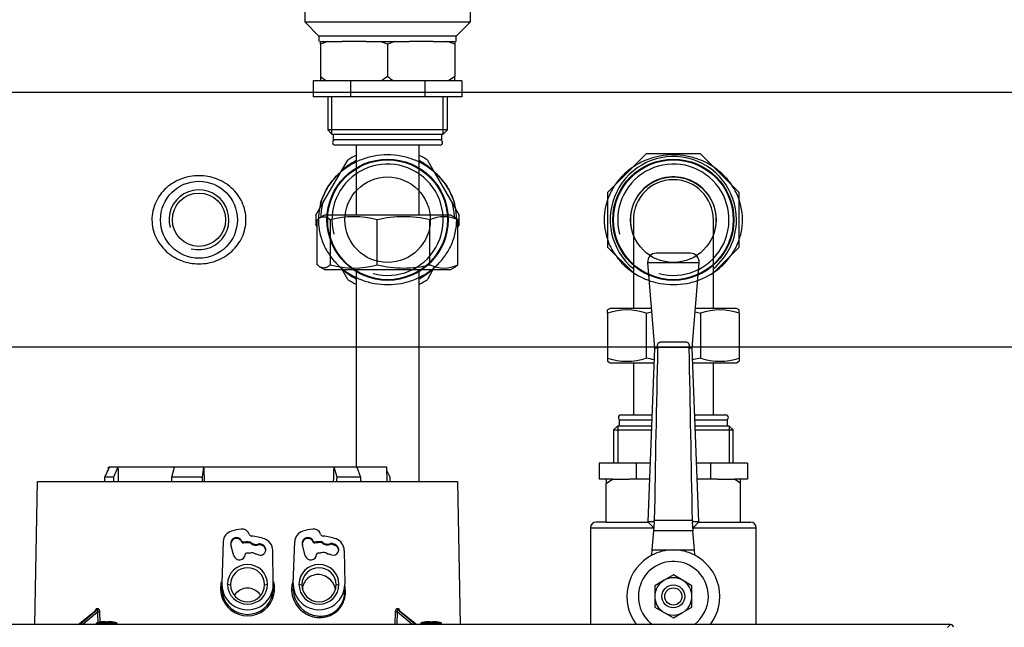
# Model space of a CAD drawing. Header units: millimetres. Extents: x 490 to 1310, y 147 to 543.
# Tile 19 of 30: x 915 to 984, y 317 to 360. Entities that reach past the tile are written whole.
import ezdxf

# ---------------------------------------------------------------- set-up
doc = ezdxf.new("R2010")
doc.units = ezdxf.units.MM
doc.layers.add('FactualArea', color=7, linetype='Continuous')
doc.styles.add('SEACAD_Arial', font='arial.ttf')
doc.dimstyles.new('Copie de ISO-25', dxfattribs={"dimtxt": 8, "dimasz": 2.5, "dimexe": 1.25, "dimexo": 0.625, "dimtad": 1, "dimdec": 0, "dimlfac": 5, "dimtxsty": 'SEACAD_Arial', "dimcen": 2.5, "dimclrd": 134, "dimclrt": 7, "dimadec": 0, "dimazin": 0, "dimtfac": 1, "dimtdec": 0, "dimtmove": 0, "dimatfit": 3, "dimfxl": 1, "dimarcsym": 0})

# ---------------------------------------------------------------- blocks, each defined once
blk = doc.blocks.new('*D38')
at = {"color": 0, "lineweight": -2, "transparency": 16777216}
for p, q in [((860.745, 314.581), (860.745, 534.605)), ((1260.345, 443.258), (1260.345, 534.605))]:
    blk.add_line(p, q, dxfattribs=at)
at = {"color": 134, "lineweight": -2, "transparency": 16777216}
blk.add_line((863.245, 533.355), (1257.845, 533.355), dxfattribs=at)
at = {"color": 134, "transparency": 16777216}
for points in [[(863.245, 533.772), (863.245, 532.939), (860.745, 533.355)], [(1257.845, 533.772), (1257.845, 532.939), (1260.345, 533.355)]]:
    blk.add_solid(points, dxfattribs=at)
at = {"layer": 'Defpoints', "color": 0, "transparency": 16777216}
for p in [(1260.345, 533.355), (1260.345, 442.633), (860.745, 313.956)]:
    blk.add_point(p, dxfattribs=at)
at = {"color": 7, "transparency": 16777216, "insert": (1060.545, 538.065), "char_height": 8, "attachment_point": 5, "style": 'SEACAD_Arial'}
blk.add_mtext('1998', dxfattribs=at)

msp = doc.modelspace()

# ---------------------------------------------------------------- linework, layer by layer
at = {"layer": 'FactualArea', "color": 7, "linetype": 'Continuous'}
for p, q in [((935.345, 368.4), (935.345, 359.779)), ((946.945, 359.779), (946.945, 368.4)), ((935.345, 359.779), (946.945, 359.779)), ((935.345, 359.779), (936.345, 358.779)), ((945.944, 358.779), (946.945, 359.779)), ((945.944, 358.779), (936.345, 358.779)), ((936.345, 358.779), (936.345, 358.4)), ((936.445, 358.211), (936.445, 358.4)), ((936.445, 358.4), (936.955, 358.4)), ((936.955, 358.4), (937.953, 358.4)), ((939.637, 358.4), (937.953, 358.4)), ((939.637, 358.4), (940.634, 358.4)), ((940.634, 358.4), (941.655, 358.4)), ((941.145, 358.211), (940.634, 358.4)), ((941.655, 358.4), (942.653, 358.4)), ((944.337, 358.4), (942.653, 358.4)), ((944.337, 358.4), (945.334, 358.4)), ((945.334, 358.4), (945.845, 358.4)), ((945.845, 358.211), (945.334, 358.4)), ((945.845, 358.4), (945.845, 358.211)), ((945.944, 358.4), (945.944, 358.779)), ((936.445, 358.211), (936.445, 355.958)), ((941.145, 358.211), (941.145, 355.958)), ((945.845, 358.211), (945.845, 355.958)), ((936.445, 355.66), (935.949, 355.66)), ((935.949, 355.66), (935.949, 354.54)), ((936.445, 355.958), (936.445, 355.66)), ((936.876, 355.66), (936.445, 355.66)), ((938.05, 355.66), (936.876, 355.66)), ((938.547, 355.66), (938.05, 355.66)), ((939.539, 355.66), (938.547, 355.66)), ((938.547, 355.66), (938.547, 354.54)), ((940.713, 355.66), (939.539, 355.66)), ((941.145, 355.958), (940.713, 355.66)), ((941.576, 355.66), (940.713, 355.66)), ((942.75, 355.66), (941.576, 355.66)), ((943.743, 355.66), (942.75, 355.66)), ((944.239, 355.66), (943.743, 355.66)), ((943.743, 355.66), (943.743, 354.54)), ((945.413, 355.66), (944.239, 355.66)), ((945.845, 355.958), (945.413, 355.66)), ((945.845, 355.66), (945.413, 355.66)), ((945.845, 355.66), (945.845, 355.958)), ((946.341, 355.66), (945.845, 355.66)), ((946.341, 355.66), (946.341, 354.54)), ((1059.949, 354.83), (883.645, 354.83)), ((938.547, 354.54), (935.949, 354.54)), ((936.954, 354.54), (936.954, 352.22)), ((937.249, 351.924), (937.249, 354.54)), ((943.743, 354.54), (938.547, 354.54)), ((946.341, 354.54), (943.743, 354.54)), ((945.04, 351.924), (945.04, 354.54)), ((945.336, 352.22), (945.336, 354.54)), ((945.336, 352.22), (936.954, 352.22)), ((936.954, 352.22), (937.254, 351.92)), ((945.036, 351.92), (945.336, 352.22)), ((937.254, 351.92), (945.036, 351.92)), ((937.345, 351.92), (937.345, 351.52)), ((944.945, 351.52), (937.345, 351.52)), ((944.945, 351.52), (944.945, 351.92)), ((944.815, 351.16), (937.475, 351.16)), ((938.945, 351.16), (938.945, 346.26)), ((943.345, 346.26), (943.345, 351.16)), ((937.896, 349.313), (938.36, 350.117)), ((943.929, 350.117), (944.393, 349.313)), ((959.239, 350.54), (956.545, 347.845)), ((963.05, 350.54), (959.239, 350.54)), ((965.745, 347.845), (963.05, 350.54)), ((936.599, 347.067), (937.896, 349.313)), ((944.393, 349.313), (945.69, 347.067)), ((956.545, 347.845), (956.545, 344.034)), ((965.745, 344.034), (965.745, 347.845)), ((936.135, 346.263), (936.599, 347.067)), ((945.69, 347.067), (946.154, 346.263)), ((936.219, 342.782), (936.219, 345.937)), ((936.725, 346.26), (936.392, 346.067)), ((945.565, 346.26), (936.725, 346.26)), ((937.147, 342.782), (937.147, 345.937)), ((940.416, 342.782), (940.416, 345.937)), ((944.112, 342.782), (944.112, 345.937)), ((945.898, 346.067), (945.565, 346.26)), ((946.07, 342.782), (946.07, 345.937)), ((958.345, 345.94), (958.345, 339.74)), ((963.945, 339.74), (963.945, 345.94)), ((936.219, 345.471), (936.135, 345.617)), ((946.154, 345.617), (946.07, 345.471)), ((956.545, 344.034), (958.345, 342.234)), ((963.944, 342.234), (965.745, 344.034)), ((962.346, 343.6), (959.944, 343.6)), ((936.395, 342.65), (936.725, 342.46)), ((938.36, 341.763), (937.896, 342.567)), ((944.393, 342.567), (943.929, 341.763)), ((945.565, 342.46), (945.894, 342.65)), ((959.345, 342.952), (962.944, 342.952)), ((959.345, 342.952), (959.827, 336.959)), ((962.462, 336.959), (962.944, 342.952)), ((936.725, 342.46), (945.565, 342.46)), ((938.945, 342.46), (938.945, 328.64)), ((943.345, 327.64), (943.345, 342.46)), ((956.725, 339.74), (956.545, 339.636)), ((959.604, 339.74), (956.725, 339.74)), ((965.565, 339.74), (962.686, 339.74)), ((965.745, 339.636), (965.565, 339.74)), ((956.545, 339.417), (956.545, 339.636)), ((956.545, 339.417), (956.545, 336.262)), ((959.239, 339.417), (959.239, 336.262)), ((963.05, 339.417), (963.05, 336.262)), ((965.745, 339.417), (965.745, 339.636)), ((965.745, 339.417), (965.745, 336.262)), ((883.645, 337.05), (1062.945, 337.05)), ((943.345, 337.05), (956.545, 337.05)), ((959.827, 336.959), (959.36, 324.813)), ((960.04, 336.959), (959.827, 336.959)), ((960.04, 336.959), (960.035, 336.998)), ((962.254, 336.998), (960.035, 336.998)), ((960.377, 337.413), (961.912, 337.413)), ((962.25, 336.959), (962.254, 336.998)), ((962.462, 336.959), (962.25, 336.959)), ((962.929, 324.813), (962.462, 336.959)), ((956.545, 336.262), (956.545, 336.044)), ((956.545, 336.044), (956.725, 335.94)), ((956.725, 335.94), (959.788, 335.94)), ((958.345, 335.94), (958.345, 332.3)), ((962.501, 335.94), (965.565, 335.94)), ((963.945, 332.3), (963.945, 335.94)), ((965.565, 335.94), (965.745, 336.044)), ((965.745, 336.262), (965.745, 336.044)), ((957.475, 332.3), (959.648, 332.3)), ((962.641, 332.3), (964.815, 332.3)), ((957.254, 331.54), (956.954, 331.24)), ((957.249, 331.536), (957.249, 328.92)), ((957.254, 331.54), (959.619, 331.54)), ((957.345, 331.94), (959.634, 331.94)), ((957.345, 331.94), (957.345, 331.54)), ((962.655, 331.94), (964.945, 331.94)), ((962.671, 331.54), (965.036, 331.54)), ((964.945, 331.54), (964.945, 331.94)), ((965.336, 331.24), (965.036, 331.54)), ((965.04, 331.536), (965.04, 328.92)), ((956.954, 331.24), (959.607, 331.24)), ((956.954, 331.24), (956.954, 328.92)), ((962.682, 331.24), (965.336, 331.24)), ((965.336, 328.92), (965.336, 331.24)), ((958.547, 328.92), (955.949, 328.92)), ((955.949, 328.92), (955.949, 327.8)), ((959.518, 328.92), (958.547, 328.92)), ((958.547, 328.92), (958.547, 327.8)), ((963.743, 328.92), (962.771, 328.92)), ((966.341, 328.92), (963.743, 328.92)), ((963.743, 328.92), (963.743, 327.8)), ((966.341, 328.92), (966.341, 327.8)), ((921.367, 327.94), (921.696, 328.64)), ((921.592, 328.64), (921.588, 328.41)), ((921.592, 328.64), (921.696, 328.64)), ((922.279, 328.64), (921.696, 328.64)), ((922.279, 328.64), (921.97, 327.94)), ((926.229, 328.64), (922.279, 328.64)), ((926.057, 327.94), (926.229, 328.64)), ((928.272, 328.64), (926.229, 328.64)), ((928.272, 328.64), (928.165, 327.94)), ((937.398, 328.64), (928.272, 328.64)), ((938.991, 328.64), (937.398, 328.64)), ((937.609, 327.94), (937.398, 328.64)), ((941.098, 328.64), (938.991, 328.64)), ((938.991, 328.64), (939.254, 327.94)), ((941.115, 327.64), (941.098, 328.64)), ((941.327, 327.94), (941.101, 328.413)), ((916.47, 317.64), (916.645, 327.64)), ((916.645, 327.64), (946.045, 327.64)), ((921.97, 327.94), (921.367, 327.94)), ((926.041, 327.64), (926.057, 327.94)), ((928.165, 327.94), (926.057, 327.94)), ((928.165, 327.94), (928.178, 327.64)), ((939.254, 327.94), (937.609, 327.94)), ((946.045, 327.64), (946.219, 317.64)), ((956.445, 327.8), (955.949, 327.8)), ((956.445, 327.8), (956.445, 327.502)), ((956.876, 327.8), (956.445, 327.8)), ((956.445, 327.502), (956.876, 327.8)), ((956.445, 324.799), (956.445, 327.502)), ((956.876, 327.8), (958.05, 327.8)), ((958.547, 327.8), (958.05, 327.8)), ((959.475, 327.8), (958.547, 327.8)), ((963.743, 327.8), (962.814, 327.8)), ((964.239, 327.8), (963.743, 327.8)), ((964.239, 327.8), (965.413, 327.8)), ((965.845, 327.8), (965.413, 327.8)), ((965.845, 327.502), (965.845, 327.8)), ((966.341, 327.8), (965.845, 327.8)), ((965.845, 324.799), (965.845, 327.502)), ((956.445, 324.8), (955.745, 324.8)), ((956.445, 324.799), (956.492, 324.8)), ((956.492, 324.8), (959.373, 324.8)), ((959.802, 324.813), (959.36, 324.813)), ((959.36, 324.813), (959.745, 324.413)), ((959.783, 324.185), (959.835, 324.784)), ((959.802, 324.813), (959.812, 324.934)), ((959.835, 324.784), (959.802, 324.813)), ((959.812, 324.934), (962.477, 324.934)), ((962.488, 324.813), (962.454, 324.784)), ((962.454, 324.784), (962.506, 324.185)), ((962.477, 324.934), (962.488, 324.813)), ((962.929, 324.813), (962.488, 324.813)), ((962.545, 324.413), (962.929, 324.813)), ((962.917, 324.8), (965.797, 324.8)), ((965.797, 324.8), (965.845, 324.799)), ((965.845, 324.8), (966.545, 324.8)), ((955.345, 324.4), (959.802, 324.4)), ((955.345, 324.4), (955.345, 317.64)), ((959.666, 322.85), (959.783, 324.185)), ((959.803, 324.413), (959.745, 324.413)), ((962.506, 324.185), (959.783, 324.185)), ((962.545, 324.413), (962.486, 324.413)), ((962.488, 324.4), (966.945, 324.4)), ((962.623, 322.85), (962.506, 324.185)), ((966.945, 317.64), (966.945, 324.4)), ((929.646, 323.433), (929.546, 320.508)), ((930.389, 322.449), (930.182, 323.215)), ((930.942, 323.4), (930.942, 323.457)), ((931.046, 323.394), (931.046, 323.335)), ((931.511, 323.345), (931.511, 323.404)), ((931.573, 323.319), (931.573, 323.378)), ((932.143, 323.279), (932.143, 323.217)), ((932.21, 323.282), (932.21, 323.22)), ((932.367, 323.23), (932.367, 323.167)), ((934.546, 320.51), (934.649, 323.435)), ((935.389, 322.449), (935.182, 323.215)), ((935.942, 323.402), (935.942, 323.459)), ((936.048, 323.396), (936.048, 323.337)), ((936.523, 323.358), (936.523, 323.416)), ((936.586, 323.333), (936.586, 323.392)), ((937.156, 323.304), (937.156, 323.244)), ((937.223, 323.309), (937.223, 323.248)), ((937.472, 323.228), (937.472, 323.166)), ((933.144, 320.474), (933.109, 322.821)), ((938.109, 322.821), (938.144, 320.474)), ((959.634, 322.477), (959.666, 322.85)), ((959.666, 322.85), (961.145, 322.85)), ((961.145, 322.85), (962.623, 322.85)), ((962.656, 322.477), (962.623, 322.85)), ((929.545, 320.145), (929.545, 320.447)), ((929.945, 320.447), (930.146, 320.419)), ((932.543, 320.419), (932.745, 320.447)), ((933.145, 320.447), (933.145, 320.145)), ((934.545, 320.447), (934.545, 320.116)), ((934.945, 320.447), (935.146, 320.419)), ((937.543, 320.419), (937.745, 320.447)), ((938.145, 319.925), (938.145, 320.447)), ((960.495, 320.726), (959.845, 320.35)), ((961.145, 321.101), (960.495, 320.726)), ((961.795, 320.726), (961.145, 321.101)), ((962.445, 320.35), (961.795, 320.726)), ((959.845, 320.35), (959.845, 319.6)), ((962.445, 319.6), (962.445, 320.35)), ((959.845, 319.6), (959.845, 318.849)), ((962.445, 318.849), (962.445, 319.6)), ((919.496, 317.64), (920.78, 318.658)), ((920.83, 318.658), (919.622, 317.64)), ((920.866, 318.517), (919.824, 317.64)), ((920.78, 318.658), (920.83, 318.658)), ((920.865, 318.742), (920.815, 318.742)), ((920.888, 317.64), (920.866, 318.517)), ((921.025, 317.757), (921.006, 318.521)), ((941.683, 318.521), (941.661, 317.64)), ((941.823, 318.517), (941.801, 317.64)), ((942.865, 317.64), (941.823, 318.517)), ((941.874, 318.742), (941.824, 318.742)), ((943.068, 317.64), (941.859, 318.658)), ((941.859, 318.658), (941.909, 318.658)), ((941.909, 318.658), (943.194, 317.64)), ((959.845, 318.849), (960.495, 318.474)), ((960.495, 318.474), (961.145, 318.099)), ((961.145, 318.099), (961.795, 318.474)), ((961.795, 318.474), (962.445, 318.849)), ((920.753, 317.702), (922.213, 317.702)), ((920.753, 317.702), (920.753, 317.64)), ((922.176, 317.75), (920.79, 317.75)), ((921.08, 317.809), (921.08, 317.81)), ((921.532, 317.809), (921.434, 317.809)), ((921.886, 317.809), (921.886, 317.81)), ((922.213, 317.64), (922.213, 317.702)), ((943.467, 317.702), (944.927, 317.702)), ((943.467, 317.702), (943.467, 317.64)), ((944.89, 317.75), (943.504, 317.75)), ((943.794, 317.809), (943.794, 317.81)), ((944.246, 317.809), (944.148, 317.809)), ((944.6, 317.809), (944.6, 317.81)), ((944.927, 317.64), (944.927, 317.702)), ((980.547, 317.64), (860.943, 317.64)), ((980.332, 317.425), (980.547, 317.64))]:
    msp.add_line(p, q, dxfattribs=at)
for centre, radius in [((941.145, 345.94), 4.24), ((941.145, 345.94), 4.191), ((961.145, 345.94), 4.24), ((961.145, 345.94), 4.191), ((941.145, 345.94), 2.99), ((961.145, 345.94), 2.99), ((927.945, 345.94), 2.69), ((927.945, 345.94), 1.863), ((961.145, 319.6), 0.8), ((961.145, 319.6), 0.6)]:
    msp.add_circle(centre, radius, dxfattribs=at)
for centre, radius, start, end in [((939.709, 350.163), 8.684, 108.48287, 112.07624), ((944.409, 350.163), 8.684, 108.48287, 112.07624), ((940.673, 361.623), 7.069, 233.26849, 237.51983), ((945.373, 361.623), 7.069, 233.26849, 237.51983), ((937.475, 351.34), 0.18, 90, 270), ((944.815, 351.34), 0.18, 270, 90), ((941.145, 345.94), 4.683, 118.01942, 133.92391), ((941.145, 345.94), 5.02, 116.30932, 123.69068), ((941.145, 345.94), 4.683, 46.07609, 61.98058), ((941.145, 345.94), 5.02, 56.30932, 63.69068), ((961.145, 345.94), 4.42, 0, 230.69235), ((941.145, 345.94), 3.895, 255, 195), ((961.145, 345.94), 3.895, 255, 195), ((961.145, 345.94), 3, 0, 201.03947), ((961.145, 345.94), 2.8, 0, 180), ((927.945, 345.94), 2.095, 255, 195), ((941.145, 345.94), 4.683, 166.07609, 177.92142), ((941.145, 345.94), 4.683, 2.07858, 13.92391), ((941.145, 345.94), 5.02, 176.30932, 183.69068), ((938.781, 339.907), 6.248, 74.83299, 105.16701), ((942.264, 338.206), 7.948, 76.5551, 103.4449), ((945.091, 343.838), 2.316, 64.99823, 115.00177), ((941.145, 345.94), 5.02, 356.30932, 3.69068), ((961.145, 345.94), 4.42, 309.30765, 0), ((961.145, 345.94), 3, 338.96053, 0), ((959.944, 343), 0.6, 90, 184.59579), ((962.346, 343), 0.6, 355.40421, 90), ((938.781, 348.813), 6.248, 254.83299, 285.16701), ((942.264, 350.513), 7.948, 256.5551, 283.4449), ((945.091, 344.882), 2.316, 244.99823, 295.00177), ((941.145, 345.94), 4.683, 227.99547, 241.98058), ((941.145, 345.94), 4.683, 298.01942, 312.00453), ((941.145, 345.94), 5.02, 236.30932, 243.69068), ((941.145, 345.94), 5.02, 296.30932, 303.69068), ((957.892, 335.355), 4.279, 71.64905, 108.35095), ((964.397, 335.355), 4.279, 71.64905, 108.35095), ((4321.945, 267.29), 3362.627, 178.812832, 179.017761), ((-2399.656, 267.29), 3362.627, 0.982239, 1.187168), ((957.892, 340.324), 4.279, 251.64905, 288.35095), ((964.397, 340.324), 4.279, 251.64905, 288.35095), ((957.475, 332.12), 0.18, 90, 270), ((964.815, 332.12), 0.18, 270, 90), ((961.617, 321.836), 7.069, 53.26849, 57.51983), ((955.745, 324.4), 0.4, 90, 180), ((966.545, 324.4), 0.4, 0, 90), ((931.641, 324.02), 0.197, 198.72677, 199.82257), ((931.645, 324.024), 0.202, 264.74704, 265.29233), ((931.5, 322.732), 0.101, 266.1788, 275.49533), ((961.145, 319.6), 3.25, 90, 117.70593), ((961.145, 319.6), 3.25, 62.29407, 90), ((961.145, 319.6), 3.25, 117.70593, 217.09059), ((961.145, 319.6), 2.45, 0, 233.1301), ((961.145, 319.6), 3.25, 322.90941, 62.29407), ((931.345, 320.186), 1.888, 166.5121, 181.31909), ((931.31, 320.447), 1.765, 178.04001, 180), ((931.38, 320.447), 1.765, 0, 0.85835), ((931.345, 320.186), 1.888, 358.68091, 13.06505), ((936.31, 320.447), 1.765, 177.98036, 180), ((936.38, 320.447), 1.765, 0, 0.85835), ((961.145, 319.6), 1.3, 120, 180), ((961.145, 319.6), 1.3, 60, 120), ((961.145, 319.6), 1.3, 0, 60), ((929.472, 321.585), 1.442, 269.4104, 272.87888), ((931.345, 320.132), 1.887, 179.67827, 192.31964), ((931.345, 320.146), 1.8, 180.03732, 192.6756), ((931.345, 320.146), 1.8, 192.6756, 347.3244), ((931.345, 320.146), 1.8, 347.3244, 359.96268), ((933.21, 321.217), 1.074, 266.52542, 271.18365), ((931.345, 320.132), 1.887, 347.68037, 0.32173), ((934.458, 321.934), 1.821, 268.92708, 272.72886), ((938.202, 320.872), 0.949, 266.51628, 269.76864), ((931.345, 320.132), 1.887, 192.31964, 347.68037), ((961.145, 319.6), 1.3, 180, 240), ((961.145, 319.6), 1.3, 300, 0), ((961.145, 319.6), 2.45, 306.8699, 0), ((920.704, 318.739), 0.112, 313.00624, 1.67791), ((920.754, 318.739), 0.112, 313.22475, 1.69154), ((920.892, 320.278), 1.761, 269.14369, 273.70711), ((941.807, 320.224), 1.708, 265.82851, 270.53293), ((941.936, 318.739), 0.112, 178.30263, 226.82079), ((941.985, 318.739), 0.111, 178.31531, 227.0404), ((961.145, 319.6), 1.3, 240, 300), ((920.803, 317.702), 0.05, 104.78587, 180), ((921.483, 315.125), 2.714, 98.67522, 104.78587), ((921.483, 315.125), 2.714, 98.6508, 98.67522), ((921.483, 315.125), 2.714, 98.53569, 98.6508), ((921.056, 318.164), 0.355, 273.93434, 278.69778), ((921.083, 317.79), 0.02, 87.369, 98.53569), ((921.252, 317.109), 0.718, 78.52947, 101.47053), ((921.425, 317.94), 0.131, 256.65004, 273.81617), ((921.425, 317.94), 0.131, 260.05701, 273.6223), ((921.483, 315.071), 2.739, 88.97466, 91.02534), ((921.54, 317.94), 0.131, 266.19236, 283.34143), ((921.713, 317.109), 0.718, 78.53054, 101.46946), ((921.91, 318.164), 0.356, 261.30714, 266.06073), ((921.883, 317.79), 0.02, 81.46431, 91.46382), ((921.483, 315.125), 2.714, 81.31123, 81.46431), ((921.483, 315.125), 2.714, 81.28596, 81.31123), ((921.483, 315.125), 2.714, 75.21413, 81.28596), ((922.163, 317.702), 0.05, 0, 75.21413), ((943.517, 317.702), 0.05, 104.78587, 180), ((944.197, 315.125), 2.714, 98.67522, 104.78587), ((944.197, 315.125), 2.714, 98.6508, 98.67522), ((944.197, 315.125), 2.714, 98.53569, 98.6508), ((943.77, 318.164), 0.355, 273.93434, 278.69778), ((943.797, 317.79), 0.02, 87.369, 98.53569), ((943.966, 317.109), 0.718, 78.52947, 101.47053), ((944.139, 317.94), 0.131, 256.65004, 273.81617), ((944.14, 317.94), 0.131, 260.05701, 273.6223), ((944.197, 315.071), 2.739, 88.97466, 91.02534), ((944.255, 317.94), 0.131, 266.19236, 283.34143), ((944.428, 317.109), 0.718, 78.53054, 101.46946), ((944.624, 318.164), 0.356, 261.30714, 266.06073), ((944.597, 317.79), 0.02, 81.46431, 91.46382), ((944.197, 315.125), 2.714, 81.31123, 81.46431), ((944.197, 315.125), 2.714, 81.28596, 81.31123), ((944.197, 315.125), 2.714, 75.21413, 81.28596), ((944.877, 317.702), 0.05, 0, 75.21413)]:
    msp.add_arc(centre, radius, start, end, dxfattribs=at)
for centre, major_axis, ratio, start_param, end_param in [((932.254, 283.104), (-2.736, 201.262), 0.047723, 1.341921, 1.347019), ((934.529, 283.104), (-9.564, 201.263), 0.020837, 1.341579, 1.346677), ((928.861, 283.105), (7.467, 201.261), 0.034894, -1.346374, -1.341276), ((930.445, 323.406), (-0.8, 0), 0.990268, 5.004784, 6.24931), ((931.345, 320.447), (-3.92, 0), 0.990268, 4.825147, 5.004784), ((930.962, 323.793), (0.52, 0), 0.990268, 0.323882, 1.683554), ((931.645, 324.02), (-0.2, 0), 0.990268, 0.342861, 1.478219), ((935.448, 323.407), (-0.8, 0), 0.990268, 5.003753, 6.248279), ((936.345, 320.447), (-3.92, 0), 0.990268, 4.825147, 5.003753), ((935.962, 323.793), (0.52, 0), 0.990268, 0.323882, 1.683554), ((936.645, 324.02), (-0.2, 0), 0.990268, 0.323882, 1.487828), ((930.568, 323.317), (0.4, 0), 0.990268, 0.36133, 3.403392), ((930.568, 323.257), (0, -0.406), 0.985408, 1.932127, 4.712389), ((931.036, 323.492), (-0.1, 0), 0.990268, 0.36133, 1.67088), ((931.036, 323.436), (0, 0.101), 0.985408, 1.932127, 3.241677), ((931.345, 320.447), (-2.99, 0), 0.990268, 4.656775, 4.812473), ((931.345, 320.316), (0, -3.034), 0.985408, 3.085978, 3.241677), ((931.505, 323.305), (0.1, 0), 0.990268, 0.830895, 1.515182), ((931.505, 323.244), (0, 0.101), 0.985408, 5.543284, 6.227571), ((931.937, 323.773), (-0.54, 0), 0.990268, 0.830895, 1.961631), ((931.937, 323.724), (0, 0.548), 0.985408, 2.401692, 3.532428), ((931.345, 320.447), (3.42, 0), 0.990268, 1.213923, 1.487828), ((932.234, 322.867), (-0.39, 0), 0.990268, 1.22173, 4.363323), ((932.181, 323.187), (0.1, 0), 0.990268, 1.277345, 1.961631), ((932.181, 323.123), (0, -0.101), 0.985408, 2.848141, 3.532428), ((931.345, 320.447), (2.99, 0), 0.990268, 1.22173, 1.277345), ((931.345, 320.316), (0, 3.034), 0.985408, 5.934119, 5.989734), ((932.233, 322.808), (0.876, 0), 0.990268, 0.014835, 1.213923), ((935.568, 323.317), (0.4, 0), 0.990268, 0.365425, 3.403392), ((935.568, 323.257), (0, -0.406), 0.985408, 1.936222, 4.712389), ((936.035, 323.494), (-0.1, 0), 0.990268, 0.365425, 1.694135), ((936.035, 323.438), (0, 0.101), 0.985408, 1.936222, 3.264931), ((936.417, 320.447), (-3, 0), 0.990268, 4.676761, 4.835727), ((936.417, 320.316), (0, -3.044), 0.985408, 3.105964, 3.264931), ((936.52, 323.317), (0.1, 0), 0.990268, 0.853227, 1.535168), ((936.52, 323.257), (0, 0.101), 0.985408, 5.565616, 6.247557), ((936.941, 323.795), (-0.54, 0), 0.990268, 0.853227, 1.980707), ((936.941, 323.746), (0, 0.548), 0.985408, 2.424024, 3.551503), ((936.345, 320.447), (3.42, 0), 0.990268, 1.213923, 1.487828), ((937.196, 323.214), (0.1, 0), 0.990268, 1.298766, 1.980707), ((937.196, 323.151), (0, -0.101), 0.985408, 2.869563, 3.551503), ((937.335, 322.867), (-0.39, 0), 0.990268, 1.22173, 4.352944), ((936.417, 320.447), (3, 0), 0.990268, 1.211352, 1.298766), ((936.417, 320.316), (0, 3.044), 0.985408, 5.923741, 6.011155), ((937.233, 322.808), (0.876, 0), 0.990268, 0.014835, 1.213923), ((930.775, 322.552), (0.4, 0), 0.990268, 3.403392, 6.250805), ((931.275, 322.536), (-0.1, 0), 0.990268, 4.745411, 6.250805), ((931.345, 320.447), (2.21, 0), 0.990268, 1.50345, 1.603818), ((931.5, 322.73), (0.1, 0), 0.990268, 4.809237, 4.962372), ((931.649, 322.154), (0.5, 0), 0.990268, 0.971747, 1.82078), ((931.987, 322.645), (-0.1, 0), 0.990268, 0.971747, 1.124882), ((931.987, 322.645), (-0.1, 0), 0.990268, 1.124882, 1.289076), ((931.345, 320.447), (2.21, 0), 0.990268, 1.22173, 1.289076), ((932.234, 322.795), (0, 0.396), 0.985408, 4.712389, 5.934119), ((935.775, 322.552), (0.4, 0), 0.990268, 3.403392, 6.239278), ((936.275, 322.53), (-0.1, 0), 0.990268, 4.79334, 6.239278), ((936.445, 320.447), (2.21, 0), 0.990268, 1.569255, 1.651747), ((936.449, 322.735), (0.1, 0), 0.990268, 4.710848, 4.890696), ((936.449, 322.735), (0.1, 0), 0.990268, 4.890696, 5.058407), ((936.652, 322.176), (0.5, 0), 0.990268, 0.988648, 1.916814), ((936.982, 322.672), (-0.1, 0), 0.990268, 0.988648, 1.156359), ((936.982, 322.672), (-0.1, 0), 0.990268, 1.156359, 1.336207), ((936.445, 320.447), (2.21, 0), 0.990268, 1.22173, 1.336207), ((937.335, 322.795), (0, 0.396), 0.985408, 4.712389, 5.923741), ((931.345, 320.447), (-1.4, 0), 0.990268, 3.141593, 6.283185), ((936.345, 320.447), (-1.4, 0), 0.990268, 3.141593, 6.283185), ((931.345, 320.419), (-1.198, 0), 0.990268, 3.141593, 6.283185), ((936.345, 320.419), (-1.198, 0), 0.990268, 3.141593, 6.283185), ((931.345, 320.447), (-1.8, 0), 0.990268, 0, 3.141593), ((931.345, 320.447), (1.4, 0), 0.990268, 3.141593, 6.283185), ((931.345, 320.419), (1.198, 0), 0.990268, 3.141593, 6.283185), ((936.345, 320.447), (-1.8, 0), 0.990268, 0, 3.141593), ((936.345, 320.447), (1.4, 0), 0.990268, 3.141593, 6.283185), ((936.345, 320.419), (1.198, 0), 0.990268, 3.141593, 6.283185), ((921.083, 317.789), (0.0198, 0.0027), 0.999837, 1.412378, 1.585451), ((921.395, 317.793), (-0.0084, -0.0182), 0.955356, 3.194332, 3.626004), ((921.434, 317.789), (0.0004, -0.02), 0.002418, 3.141842, 3.290547), ((921.531, 317.789), (-0.0004, -0.02), 0.002418, 2.992638, 3.141344), ((921.57, 317.793), (0.0084, -0.0182), 0.955356, 2.657181, 3.127387), ((943.797, 317.789), (0.0198, 0.0027), 0.999837, 1.412378, 1.585451), ((944.11, 317.793), (-0.0084, -0.0182), 0.955356, 3.194332, 3.626004), ((944.148, 317.789), (0.0004, -0.02), 0.002418, 3.141842, 3.290547), ((944.246, 317.789), (-0.0004, -0.02), 0.002418, 2.992638, 3.141344), ((944.284, 317.793), (0.0084, -0.0182), 0.955356, 2.657181, 3.127387), ((944.597, 317.789), (0.0198, -0.0027), 0.999837, 1.556142, 1.705224), ((980.546, 317.442), (-0.14, -0.14), 0.999315, 2.356537, 3.926648)]:
    msp.add_ellipse(centre, major_axis=major_axis, ratio=ratio, start_param=start_param, end_param=end_param, dxfattribs=at)
for points, knots in [([(941.145, 350.474), (941.46, 350.474), (941.769, 350.445), (942.375, 350.334), (942.677, 350.25), (943.25, 350.033), (943.522, 349.9), (944.039, 349.585), (944.285, 349.402), (944.73, 348.999), (944.932, 348.778), (945.296, 348.29), (945.453, 348.027), (945.838, 347.201), (945.982, 346.577), (945.986, 345.646), (945.952, 345.329), (945.819, 344.723), (945.72, 344.429), (945.462, 343.868), (945.307, 343.606), (944.946, 343.118), (944.74, 342.891), (944.072, 342.283), (943.545, 341.961), (942.691, 341.634), (942.391, 341.549), (941.779, 341.435), (941.47, 341.407), (940.85, 341.405), (940.533, 341.433), (939.923, 341.543), (939.626, 341.625), (938.762, 341.951), (938.238, 342.267), (937.562, 342.877), (937.359, 343.099), (936.999, 343.582), (936.839, 343.847), (936.58, 344.403), (936.48, 344.692), (936.343, 345.295), (936.306, 345.612), (936.303, 346.234), (936.336, 346.545), (936.471, 347.158), (936.57, 347.45), (936.826, 348.009), (936.984, 348.276), (937.345, 348.763), (937.55, 348.99), (937.999, 349.398), (938.24, 349.578), (938.757, 349.894), (939.035, 350.031), (939.607, 350.248), (939.902, 350.331), (940.513, 350.444), (940.83, 350.474), (941.145, 350.474)], [0, 0, 0, 0, 0.03125, 0.03125, 0.0625, 0.0625, 0.09375, 0.09375, 0.125, 0.125, 0.15625, 0.15625, 0.1875, 0.1875, 0.25, 0.25, 0.28125, 0.28125, 0.3125, 0.3125, 0.34375, 0.34375, 0.375, 0.375, 0.4375, 0.4375, 0.46875, 0.46875, 0.5, 0.5, 0.53125, 0.53125, 0.5625, 0.5625, 0.625, 0.625, 0.65625, 0.65625, 0.6875, 0.6875, 0.71875, 0.71875, 0.75, 0.75, 0.78125, 0.78125, 0.8125, 0.8125, 0.84375, 0.84375, 0.875, 0.875, 0.90625, 0.90625, 0.9375, 0.9375, 0.96875, 0.96875, 1, 1, 1, 1]), ([(961.145, 350.474), (961.46, 350.474), (961.769, 350.445), (962.375, 350.334), (962.677, 350.25), (963.25, 350.033), (963.522, 349.9), (964.039, 349.585), (964.285, 349.402), (964.73, 348.999), (964.932, 348.778), (965.296, 348.29), (965.453, 348.027), (965.838, 347.201), (965.982, 346.577), (965.986, 345.646), (965.952, 345.329), (965.819, 344.723), (965.72, 344.429), (965.462, 343.868), (965.307, 343.606), (964.946, 343.118), (964.74, 342.891), (964.072, 342.283), (963.545, 341.961), (962.691, 341.634), (962.391, 341.549), (961.779, 341.435), (961.47, 341.407), (960.85, 341.405), (960.533, 341.433), (959.923, 341.543), (959.626, 341.625), (958.762, 341.951), (958.238, 342.267), (957.562, 342.877), (957.359, 343.099), (956.999, 343.582), (956.839, 343.847), (956.58, 344.403), (956.48, 344.692), (956.343, 345.295), (956.306, 345.612), (956.303, 346.234), (956.336, 346.545), (956.471, 347.158), (956.57, 347.45), (956.826, 348.009), (956.984, 348.276), (957.345, 348.763), (957.55, 348.99), (957.999, 349.398), (958.24, 349.578), (958.757, 349.894), (959.035, 350.031), (959.607, 350.248), (959.902, 350.331), (960.513, 350.444), (960.83, 350.474), (961.145, 350.474)], [0, 0, 0, 0, 0.03125, 0.03125, 0.0625, 0.0625, 0.09375, 0.09375, 0.125, 0.125, 0.15625, 0.15625, 0.1875, 0.1875, 0.25, 0.25, 0.28125, 0.28125, 0.3125, 0.3125, 0.34375, 0.34375, 0.375, 0.375, 0.4375, 0.4375, 0.46875, 0.46875, 0.5, 0.5, 0.53125, 0.53125, 0.5625, 0.5625, 0.625, 0.625, 0.65625, 0.65625, 0.6875, 0.6875, 0.71875, 0.71875, 0.75, 0.75, 0.78125, 0.78125, 0.8125, 0.8125, 0.84375, 0.84375, 0.875, 0.875, 0.90625, 0.90625, 0.9375, 0.9375, 0.96875, 0.96875, 1, 1, 1, 1]), ([(927.945, 349.022), (928.369, 349.022), (928.783, 348.946), (929.37, 348.724), (929.557, 348.634), (929.91, 348.419), (930.079, 348.294), (930.385, 348.016), (930.524, 347.864), (930.77, 347.531), (930.878, 347.35), (931.139, 346.785), (931.234, 346.364), (931.235, 345.737), (931.212, 345.525), (931.122, 345.115), (931.056, 344.917), (930.795, 344.345), (930.542, 344.006), (930.081, 343.588), (929.916, 343.464), (929.561, 343.248), (929.371, 343.156), (928.788, 342.935), (928.366, 342.858), (927.53, 342.857), (927.107, 342.934), (926.524, 343.153), (926.334, 343.245), (925.979, 343.461), (925.813, 343.584), (925.507, 343.861), (925.365, 344.017), (925.119, 344.349), (925.013, 344.526), (924.838, 344.905), (924.77, 345.106), (924.679, 345.513), (924.655, 345.722), (924.654, 346.146), (924.677, 346.354), (924.766, 346.763), (924.834, 346.965), (925.094, 347.533), (925.348, 347.874), (925.808, 348.292), (925.977, 348.417), (926.331, 348.633), (926.517, 348.724), (927.104, 348.946), (927.521, 349.022), (927.945, 349.022)], [0, 0, 0, 0, 0.0625, 0.0625, 0.09375, 0.09375, 0.125, 0.125, 0.15625, 0.15625, 0.1875, 0.1875, 0.25, 0.25, 0.28125, 0.28125, 0.3125, 0.3125, 0.375, 0.375, 0.40625, 0.40625, 0.4375, 0.4375, 0.5, 0.5, 0.5625, 0.5625, 0.59375, 0.59375, 0.625, 0.625, 0.65625, 0.65625, 0.6875, 0.6875, 0.71875, 0.71875, 0.75, 0.75, 0.78125, 0.78125, 0.8125, 0.8125, 0.875, 0.875, 0.90625, 0.90625, 0.9375, 0.9375, 1, 1, 1, 1]), ([(936.456, 347.067), (936.519, 347.295), (936.6, 347.516), (936.826, 348.009), (936.984, 348.276), (937.345, 348.763), (937.55, 348.99), (937.787, 349.205), (937.8, 349.217), (937.813, 349.228)], [0.78863899, 0.78863899, 0.78863899, 0.78863899, 0.8125, 0.8125, 0.84375, 0.84375, 0.875, 0.875, 0.87677421, 0.87677421, 0.87677421, 0.87677421]), ([(944.341, 349.345), (944.397, 349.298), (944.453, 349.25), (944.73, 348.999), (944.932, 348.778), (945.296, 348.29), (945.453, 348.027), (945.683, 347.533), (945.767, 347.304), (945.832, 347.067)], [0.11737913, 0.11737913, 0.11737913, 0.11737913, 0.125, 0.125, 0.15625, 0.15625, 0.1875, 0.1875, 0.21226838, 0.21226838, 0.21226838, 0.21226838]), ([(936.219, 345.937), (936.296, 346.006), (936.372, 346.061), (936.526, 346.136), (936.604, 346.156), (936.72, 346.156), (936.759, 346.151), (936.837, 346.132), (936.876, 346.118), (936.993, 346.062), (937.07, 346.007), (937.147, 345.937)], [0, 0, 0, 0, 0.25, 0.25, 0.5, 0.5, 0.625, 0.625, 0.75, 0.75, 1, 1, 1, 1]), ([(937.147, 342.782), (937.07, 342.713), (936.993, 342.658), (936.839, 342.584), (936.762, 342.564), (936.646, 342.564), (936.607, 342.568), (936.529, 342.587), (936.49, 342.601), (936.373, 342.658), (936.296, 342.713), (936.219, 342.782)], [0, 0, 0, 0, 0.25, 0.25, 0.5, 0.5, 0.625, 0.625, 0.75, 0.75, 1, 1, 1, 1]), ([(960.035, 336.998), (960.031, 337.03), (960.03, 337.062), (960.032, 337.125), (960.036, 337.155), (960.049, 337.212), (960.058, 337.239), (960.081, 337.285), (960.095, 337.306), (960.127, 337.341), (960.145, 337.356), (960.185, 337.379), (960.206, 337.388), (960.274, 337.408), (960.324, 337.413), (960.377, 337.413)], [0, 0, 0, 0, 0.125, 0.125, 0.25, 0.25, 0.375, 0.375, 0.5, 0.5, 0.625, 0.625, 0.75, 0.75, 1, 1, 1, 1]), ([(961.912, 337.413), (961.965, 337.413), (962.014, 337.409), (962.083, 337.388), (962.104, 337.379), (962.144, 337.356), (962.162, 337.341), (962.194, 337.306), (962.208, 337.286), (962.232, 337.239), (962.241, 337.213), (962.253, 337.156), (962.257, 337.125), (962.26, 337.063), (962.258, 337.03), (962.254, 336.998)], [0, 0, 0, 0, 0.25, 0.25, 0.375, 0.375, 0.5, 0.5, 0.625, 0.625, 0.75, 0.75, 0.875, 0.875, 1, 1, 1, 1]), ([(963.05, 336.262), (962.894, 336.228), (962.737, 336.197), (962.551, 336.165), (962.522, 336.16), (962.494, 336.156)], [0, 0, 0, 0, 0.125, 0.125, 0.1474839, 0.1474839, 0.1474839, 0.1474839]), ([(937.49, 320.095), (937.446, 320.338), (937.329, 320.563), (936.96, 320.96), (936.674, 321.102), (936.083, 321.152), (935.77, 321.056), (935.349, 320.675), (935.221, 320.427), (935.184, 320.163)], [0.0558242, 0.0558242, 0.0558242, 0.0558242, 0.25, 0.25, 0.5, 0.5, 0.75, 0.75, 0.9585865, 0.9585865, 0.9585865, 0.9585865]), ([(934.536, 320.761), (934.527, 320.735), (934.498, 320.648), (934.459, 320.497), (934.429, 320.307), (934.426, 320.178), (934.424, 320.114)], [0.8930356, 0.8930356, 0.8930356, 0.8930356, 0.9063838, 0.9375897, 0.9687975, 1, 1, 1, 1]), ([(930.422, 319.662), (930.453, 319.714), (930.489, 319.763), (930.626, 319.923), (930.745, 320.02), (931.026, 320.159), (931.182, 320.197), (931.498, 320.198), (931.656, 320.161), (931.936, 320.025), (932.058, 319.928), (932.194, 319.771), (932.229, 319.724), (932.26, 319.675)], [0.1984612, 0.1984612, 0.1984612, 0.1984612, 0.25, 0.25, 0.375, 0.375, 0.5, 0.5, 0.625, 0.625, 0.75, 0.75, 0.7987863, 0.7987863, 0.7987863, 0.7987863]), ([(934.424, 320.114), (934.428, 320.013), (934.438, 319.811), (934.51, 319.516), (934.659, 319.145), (934.946, 318.733), (935.432, 318.348), (936.031, 318.123), (936.689, 318.106), (937.312, 318.313), (937.702, 318.637), (937.903, 318.91), (937.992, 319.061), (938.066, 319.221), (938.117, 319.366), (938.141, 319.457), (938.149, 319.491)], [0, 0, 0, 0, 0.0494017, 0.0988256, 0.1482315, 0.2451926, 0.3421497, 0.4533754, 0.564662, 0.6789885, 0.793239, 0.822774, 0.8523141, 0.8818488, 0.9113875, 0.9286567, 0.9286567, 0.9286567, 0.9286567]), ([(934.545, 320.116), (934.545, 320.085), (934.546, 320.024), (934.555, 319.903), (934.572, 319.792), (934.589, 319.712), (934.594, 319.691)], [0, 0, 0, 0, 0.01563204, 0.03126527, 0.06253173, 0.07323128, 0.07323128, 0.07323128, 0.07323128]), ([(938.099, 319.522), (938.102, 319.536), (938.118, 319.608), (938.134, 319.712), (938.142, 319.818), (938.144, 319.879), (938.145, 319.909), (938.145, 319.925)], [0.93040304, 0.93040304, 0.93040304, 0.93040304, 0.93762071, 0.96881035, 0.98440517, 0.99220259, 1, 1, 1, 1]), ([(938.149, 319.491), (938.155, 319.515), (938.172, 319.598), (938.194, 319.742), (938.197, 319.863), (938.198, 319.923)], [0.92865675, 0.92865675, 0.92865675, 0.92865675, 0.94092801, 0.97047088, 1, 1, 1, 1]), ([(938.198, 319.923), (938.193, 320.034), (938.186, 320.182), (938.158, 320.326), (938.15, 320.362)], [0, 0, 0, 0, 0.05379948, 0.07171113, 0.07171113, 0.07171113, 0.07171113]), ([(934.594, 319.691), (934.617, 319.593), (934.724, 319.265), (934.987, 318.868), (935.353, 318.559), (935.663, 318.382), (935.94, 318.286), (936.167, 318.241), (936.283, 318.229), (936.399, 318.223), (936.515, 318.222), (936.685, 318.237), (936.851, 318.268), (937.013, 318.315), (937.17, 318.377), (937.37, 318.481), (937.601, 318.649), (937.833, 318.907), (938.003, 319.202), (938.075, 319.418), (938.099, 319.522)], [0.0732313, 0.0732313, 0.0732313, 0.0732313, 0.1250643, 0.2495384, 0.3120715, 0.3746047, 0.4371382, 0.4684049, 0.4996715, 0.5009006, 0.5320903, 0.56328, 0.5944697, 0.6256592, 0.6568753, 0.6881046, 0.7504839, 0.8128631, 0.8752419, 0.930403, 0.930403, 0.930403, 0.930403]), ([(920.78, 318.658), (920.778, 318.657), (920.775, 318.657), (920.769, 318.656), (920.758, 318.652), (920.743, 318.642), (920.726, 318.626), (920.712, 318.607), (920.699, 318.586), (920.688, 318.565), (920.678, 318.542), (920.673, 318.527), (920.671, 318.517)], [0, 0, 0, 0, 0.03132, 0.062554, 0.125097, 0.249801, 0.374658, 0.49959, 0.617012, 0.749892, 0.85071, 1, 1, 1, 1]), ([(920.815, 318.742), (920.811, 318.742), (920.802, 318.742), (920.788, 318.738), (920.774, 318.733), (920.762, 318.725), (920.749, 318.716), (920.738, 318.704), (920.727, 318.692), (920.717, 318.678), (920.705, 318.658), (920.693, 318.631), (920.682, 318.596), (920.675, 318.559), (920.673, 318.533), (920.672, 318.521)], [0, 0, 0, 0, 0.059734, 0.11947, 0.179291, 0.239116, 0.298832, 0.358606, 0.418446, 0.478192, 0.537917, 0.653454, 0.768914, 0.884469, 1, 1, 1, 1]), ([(920.866, 318.517), (920.867, 318.522), (920.869, 318.529), (920.871, 318.545), (920.874, 318.571), (920.873, 318.6), (920.867, 318.626), (920.858, 318.642), (920.849, 318.652), (920.838, 318.657), (920.833, 318.657), (920.83, 318.658)], [0, 0, 0, 0, 0.070423, 0.125092, 0.250161, 0.499747, 0.624827, 0.749751, 0.87488, 0.937173, 1, 1, 1, 1]), ([(921.006, 318.521), (921.006, 318.528), (921.005, 318.542), (921.003, 318.564), (920.999, 318.585), (920.994, 318.605), (920.988, 318.625), (920.981, 318.644), (920.972, 318.662), (920.963, 318.679), (920.952, 318.694), (920.939, 318.709), (920.923, 318.723), (920.905, 318.734), (920.885, 318.741), (920.872, 318.742), (920.865, 318.742)], [0, 0, 0, 0, 0.065966, 0.131926, 0.197908, 0.263858, 0.329776, 0.395738, 0.461713, 0.527622, 0.593573, 0.659603, 0.744662, 0.829825, 0.914956, 1, 1, 1, 1]), ([(941.824, 318.742), (941.819, 318.742), (941.81, 318.742), (941.796, 318.738), (941.783, 318.733), (941.77, 318.725), (941.758, 318.716), (941.746, 318.704), (941.736, 318.692), (941.726, 318.678), (941.714, 318.658), (941.702, 318.631), (941.692, 318.596), (941.685, 318.559), (941.684, 318.533), (941.683, 318.521)], [0, 0, 0, 0, 0.059734, 0.11947, 0.179291, 0.239116, 0.298832, 0.358606, 0.418446, 0.478192, 0.537917, 0.653454, 0.768914, 0.884469, 1, 1, 1, 1]), ([(941.859, 318.658), (941.858, 318.657), (941.855, 318.657), (941.85, 318.656), (941.841, 318.652), (941.831, 318.642), (941.823, 318.626), (941.818, 318.607), (941.816, 318.586), (941.816, 318.565), (941.818, 318.542), (941.821, 318.527), (941.823, 318.517)], [0, 0, 0, 0, 0.03132, 0.062554, 0.125097, 0.2498, 0.374658, 0.49959, 0.617012, 0.749892, 0.85071, 1, 1, 1, 1]), ([(942.018, 318.521), (942.017, 318.528), (942.016, 318.542), (942.013, 318.564), (942.009, 318.585), (942.004, 318.605), (941.998, 318.625), (941.99, 318.644), (941.981, 318.662), (941.971, 318.679), (941.96, 318.694), (941.947, 318.709), (941.931, 318.723), (941.913, 318.734), (941.894, 318.741), (941.881, 318.742), (941.874, 318.742)], [0, 0, 0, 0, 0.065966, 0.131926, 0.197908, 0.263858, 0.329776, 0.395738, 0.461713, 0.527622, 0.593573, 0.659603, 0.744662, 0.829825, 0.914956, 1, 1, 1, 1]), ([(942.019, 318.517), (942.018, 318.522), (942.015, 318.529), (942.01, 318.545), (941.999, 318.571), (941.983, 318.6), (941.963, 318.626), (941.946, 318.642), (941.931, 318.652), (941.919, 318.657), (941.912, 318.657), (941.909, 318.658)], [0, 0, 0, 0, 0.070423, 0.125092, 0.250161, 0.499747, 0.624827, 0.749751, 0.87488, 0.937173, 1, 1, 1, 1]), ([(921.11, 317.813), (921.106, 317.812), (921.099, 317.811), (921.089, 317.81), (921.084, 317.809), (921.083, 317.809), (921.083, 317.809)], [0, 0, 0, 0, 0.1705938, 0.4193243, 0.6156512, 0.722884, 0.722884, 0.722884, 0.722884]), ([(921.563, 317.811), (921.563, 317.811), (921.562, 317.811), (921.56, 317.811), (921.556, 317.81), (921.548, 317.81), (921.539, 317.809), (921.533, 317.809), (921.532, 317.81)], [0.1026732, 0.1026732, 0.1026732, 0.1026732, 0.1703602, 0.2818648, 0.4413108, 0.6496672, 0.898096, 1, 1, 1, 1]), ([(921.883, 317.809), (921.883, 317.809), (921.883, 317.809), (921.882, 317.809), (921.878, 317.81), (921.87, 317.811), (921.861, 317.812), (921.856, 317.813), (921.854, 317.813)], [0.3203966, 0.3203966, 0.3203966, 0.3203966, 0.3396361, 0.412249, 0.5416758, 0.7298619, 0.9456275, 1, 1, 1, 1]), ([(943.824, 317.813), (943.82, 317.812), (943.813, 317.811), (943.804, 317.81), (943.798, 317.809), (943.797, 317.809), (943.797, 317.809)], [0, 0, 0, 0, 0.1705938, 0.4193243, 0.6156512, 0.722884, 0.722884, 0.722884, 0.722884]), ([(944.277, 317.811), (944.277, 317.811), (944.277, 317.811), (944.275, 317.811), (944.27, 317.81), (944.262, 317.81), (944.253, 317.809), (944.248, 317.809), (944.246, 317.81)], [0.1026732, 0.1026732, 0.1026732, 0.1026732, 0.1703602, 0.2818648, 0.4413108, 0.6496672, 0.898096, 1, 1, 1, 1]), ([(944.597, 317.809), (944.597, 317.809), (944.597, 317.809), (944.596, 317.809), (944.592, 317.81), (944.585, 317.811), (944.575, 317.812), (944.57, 317.813), (944.569, 317.813)], [0.3203966, 0.3203966, 0.3203966, 0.3203966, 0.3396361, 0.412249, 0.5416758, 0.7298619, 0.9456275, 1, 1, 1, 1])]:
    msp.add_open_spline(points, degree=3, knots=knots, dxfattribs=at)
for points, degree in [([(946.07, 345.937), (946.01, 345.992), (945.949, 346.038), (945.888, 346.073)], 3), ([(945.888, 342.646), (945.949, 342.682), (946.01, 342.728), (946.07, 342.782)], 3), ([(959.239, 339.417), (959.366, 339.445), (959.495, 339.471), (959.623, 339.494)], 3), ([(962.667, 339.494), (962.795, 339.471), (962.923, 339.445), (963.05, 339.417)], 3), ([(959.796, 336.156), (959.609, 336.186), (959.423, 336.222), (959.239, 336.262)], 3), ([(921.36, 327.64), (921.364, 327.79), (921.367, 327.94)], 2), ([(921.97, 327.94), (921.97, 327.79), (921.97, 327.64)], 2), ([(937.597, 327.64), (937.603, 327.79), (937.609, 327.94)], 2), ([(939.254, 327.94), (939.259, 327.79), (939.264, 327.64)], 2), ([(941.329, 327.64), (941.328, 327.79), (941.327, 327.94)], 2)]:
    msp.add_open_spline(points, degree=degree, dxfattribs=at)

# ---------------------------------------------------------------- dimensions: what is measured, and where the dimension line sits
dim = msp.add_linear_dim(base=(1260.345, 533.355), p1=(860.745, 313.956), p2=(1260.345, 442.633), dimstyle='Copie de ISO-25')
dim.commit()
dim.dimension.update_dxf_attribs({"geometry": '*D38', "text_midpoint": (1060.545, 538.065)})

doc.saveas('drawing.dxf')
